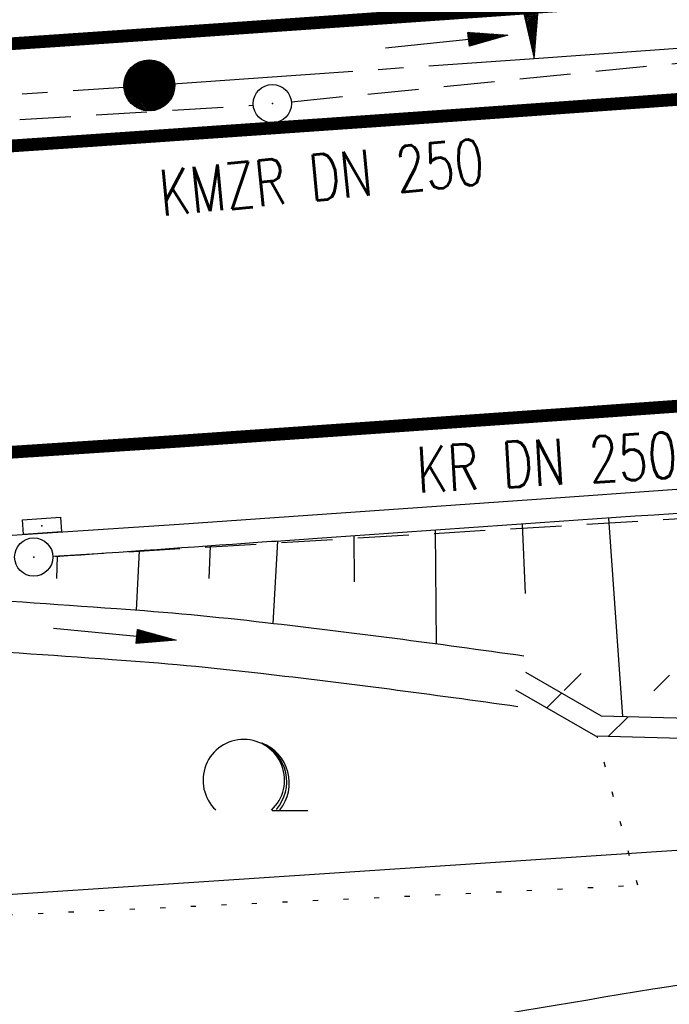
# Model space of a CAD drawing. Extents: x 0 to 1135, y 0 to 420.
# Tile 55 of 116: x 674 to 699, y 177 to 216. Entities that reach past the tile are written whole.
import ezdxf
from ezdxf.enums import TextEntityAlignment as Align

# ---------------------------------------------------------------- set-up
doc = ezdxf.new("R2010")
doc.units = 0
doc.header["$LTSCALE"] = 2
doc.header["$MEASUREMENT"] = 0
for name, pattern in [('ACHSE', [5.5, 4, -0.5, 0.5, -0.5]), ('AUSGEZOGEN', [0]), ('GESTRICH-X2', [1.5, 1, -0.5]), ('PUNKTX2_STR', [0.6, 0.1, -0.5])]:
    doc.linetypes.add(name, pattern=pattern)
doc.layers.get('0').update_dxf_attribs({"color": 8, "linetype": 'AUSGEZOGEN'})
for name, color, linetype in [('ACHSELEMENT', 250, 'AUSGEZOGEN'), ('ACHSETOP', 250, 'ACHSE'), ('BOESCHG', 8, 'AUSGEZOGEN'), ('FBRTOP', 8, 'AUSGEZOGEN'), ('GRENZL-BAB', 7, 'AUSGEZOGEN'), ('HEKT_B', 250, 'CONTINUOUS'), ('KANAL', 200, 'GESTRICH-X2'), ('MULDE', 8, 'AUSGEZOGEN'), ('NUTZUNG', 8, 'PUNKTX2_STR'), ('PFEIL', 200, 'CONTINUOUS'), ('PFEILTOP', 8, 'AUSGEZOGEN'), ('Rinne', 200, 'CONTINUOUS'), ('SCHSYMBOL', 200, 'AUSGEZOGEN'), ('TEXTO', 200, 'CONTINUOUS'), ('WALD', 8, 'AUSGEZOGEN')]:
    doc.layers.add(name, color=color, linetype=linetype)
doc.styles.add('ROMANS', font='romans.shx', dxfattribs={"width": 0.8})

# ---------------------------------------------------------------- blocks, each defined once
blk = doc.blocks.new('*X17')
at = {"color": 0}
for p, q in [((212.234, 257.394), (213.242, 258.402)), ((212.236, 257.466), (213.169, 258.4)), ((212.237, 257.326), (213.31, 258.399)), ((212.244, 257.262), (213.373, 258.392)), ((212.244, 257.545), (213.09, 258.391)), ((212.254, 257.202), (213.434, 258.381)), ((212.261, 257.633), (213.003, 258.375)), ((212.268, 257.145), (213.491, 258.368)), ((212.284, 257.09), (213.545, 258.351)), ((212.29, 257.732), (212.903, 258.346)), ((212.303, 257.038), (213.597, 258.333)), ((212.324, 256.988), (213.647, 258.312)), ((212.343, 257.856), (212.779, 258.293)), ((212.347, 256.941), (213.694, 258.288)), ((212.372, 256.895), (213.74, 258.263)), ((212.399, 256.852), (213.783, 258.236)), ((212.428, 256.81), (213.825, 258.207)), ((212.459, 256.77), (213.865, 258.176)), ((212.492, 256.732), (213.903, 258.143)), ((212.526, 256.696), (213.939, 258.109)), ((212.563, 256.662), (213.974, 258.073)), ((212.601, 256.629), (214.006, 258.035)), ((212.64, 256.598), (214.037, 257.995)), ((212.682, 256.569), (214.066, 257.953)), ((212.726, 256.542), (214.093, 257.91)), ((212.771, 256.517), (214.119, 257.864)), ((212.819, 256.493), (214.142, 257.817)), ((212.868, 256.472), (214.163, 257.767)), ((212.92, 256.454), (214.182, 257.715)), ((212.975, 256.437), (214.198, 257.661)), ((213.032, 256.424), (214.211, 257.603)), ((213.092, 256.414), (214.222, 257.543)), ((213.156, 256.407), (214.229, 257.479)), ((213.224, 256.404), (214.232, 257.412)), ((213.296, 256.406), (214.23, 257.339)), ((213.375, 256.414), (214.222, 257.26)), ((213.463, 256.43), (214.205, 257.173)), ((213.563, 256.46), (214.176, 257.073)), ((213.686, 256.512), (214.123, 256.949))]:
    blk.add_line(p, q, dxfattribs=at)
blk = doc.blocks.new('SRMAST2')
at = {"color": 0}
blk.add_circle((0, 0), 0.999, dxfattribs=at)
blk.add_point((0, 0), dxfattribs=at)
blk.add_blockref('*X17', (-213.233, -257.403))
blk = doc.blocks.new('*X43')
at = {"color": 0}
for p, q in [((770.586, 145.18), (770.631, 145.225)), ((770.599, 145.263), (770.622, 145.286)), ((770.509, 144.679), (770.687, 144.857)), ((770.522, 144.762), (770.678, 144.918)), ((770.535, 144.846), (770.669, 144.979)), ((770.548, 144.929), (770.659, 145.041)), ((770.561, 145.013), (770.65, 145.102)), ((770.573, 145.096), (770.64, 145.163)), ((770.42, 144.094), (770.753, 144.427)), ((770.433, 144.178), (770.744, 144.489)), ((770.446, 144.261), (770.734, 144.55)), ((770.458, 144.345), (770.725, 144.611)), ((770.471, 144.428), (770.716, 144.673)), ((770.484, 144.512), (770.706, 144.734)), ((770.497, 144.595), (770.697, 144.795)), ((770.343, 143.593), (770.809, 144.059)), ((770.356, 143.677), (770.8, 144.121)), ((770.369, 143.76), (770.791, 144.182)), ((770.382, 143.844), (770.781, 144.243)), ((770.394, 143.927), (770.772, 144.305)), ((770.407, 144.011), (770.762, 144.366)), ((770.267, 143.092), (770.866, 143.692)), ((770.279, 143.176), (770.856, 143.753)), ((770.292, 143.259), (770.847, 143.814)), ((770.305, 143.343), (770.838, 143.875)), ((770.318, 143.426), (770.828, 143.937)), ((770.331, 143.51), (770.819, 143.998)), ((770.19, 142.592), (770.922, 143.324)), ((770.203, 142.675), (770.913, 143.385)), ((770.215, 142.758), (770.903, 143.446)), ((770.228, 142.842), (770.894, 143.508)), ((770.241, 142.925), (770.884, 143.569)), ((770.254, 143.009), (770.875, 143.63)), ((770.1, 142.007), (770.988, 142.894)), ((770.113, 142.091), (770.978, 142.956)), ((770.126, 142.174), (770.969, 143.017)), ((770.139, 142.258), (770.96, 143.078)), ((770.152, 142.341), (770.95, 143.14)), ((770.164, 142.425), (770.941, 143.201)), ((770.177, 142.508), (770.931, 143.262)), ((770.024, 141.506), (771.044, 142.526)), ((770.037, 141.59), (771.035, 142.588)), ((770.049, 141.673), (771.025, 142.649)), ((770.062, 141.757), (771.016, 142.71)), ((770.075, 141.84), (771.006, 142.772)), ((770.088, 141.924), (770.997, 142.833)), ((769.947, 141.005), (771.1, 142.158)), ((769.96, 141.089), (771.091, 142.22)), ((769.973, 141.172), (771.082, 142.281)), ((769.985, 141.256), (771.072, 142.342)), ((769.998, 141.339), (771.063, 142.404)), ((770.011, 141.423), (771.053, 142.465)), ((769.858, 140.421), (771.166, 141.729)), ((769.87, 140.504), (771.157, 141.79)), ((769.883, 140.588), (771.147, 141.852)), ((769.896, 140.671), (771.138, 141.913)), ((769.909, 140.755), (771.129, 141.974)), ((769.922, 140.838), (771.119, 142.036)), ((769.934, 140.922), (771.11, 142.097)), ((769.781, 139.92), (771.222, 141.361)), ((769.794, 140.003), (771.213, 141.423)), ((769.807, 140.087), (771.204, 141.484)), ((769.819, 140.17), (771.194, 141.545)), ((769.832, 140.254), (771.185, 141.607)), ((769.845, 140.337), (771.175, 141.668)), ((769.704, 139.419), (771.279, 140.993)), ((769.717, 139.502), (771.269, 141.055)), ((769.73, 139.586), (771.26, 141.116)), ((769.743, 139.669), (771.251, 141.177)), ((769.755, 139.753), (771.241, 141.239)), ((769.768, 139.836), (771.232, 141.3)), ((769.628, 138.918), (771.335, 140.625)), ((769.64, 139.001), (771.326, 140.687)), ((769.653, 139.085), (771.316, 140.748)), ((769.666, 139.168), (771.307, 140.809)), ((769.679, 139.252), (771.297, 140.871)), ((769.692, 139.335), (771.288, 140.932)), ((769.538, 138.334), (771.401, 140.196)), ((769.551, 138.417), (771.391, 140.257)), ((769.564, 138.501), (771.382, 140.319)), ((769.577, 138.584), (771.373, 140.38)), ((769.589, 138.667), (771.363, 140.441)), ((769.602, 138.751), (771.354, 140.503)), ((769.615, 138.834), (771.344, 140.564)), ((769.462, 137.833), (771.457, 139.828)), ((769.474, 137.916), (771.448, 139.889)), ((769.487, 138), (771.438, 139.951)), ((769.5, 138.083), (771.429, 140.012)), ((769.513, 138.167), (771.419, 140.073)), ((769.525, 138.25), (771.41, 140.135)), ((769.385, 137.332), (771.513, 139.46)), ((769.398, 137.415), (771.504, 139.521)), ((769.41, 137.499), (771.495, 139.583)), ((769.423, 137.582), (771.485, 139.644)), ((769.436, 137.666), (771.476, 139.705)), ((769.449, 137.749), (771.466, 139.767)), ((769.295, 136.747), (771.579, 139.031)), ((769.308, 136.831), (771.57, 139.092)), ((769.321, 136.914), (771.56, 139.154)), ((769.334, 136.998), (771.551, 139.215)), ((769.347, 137.081), (771.542, 139.276)), ((769.359, 137.165), (771.532, 139.338)), ((769.372, 137.248), (771.523, 139.399)), ((769.219, 136.246), (771.635, 138.663)), ((769.232, 136.33), (771.626, 138.724)), ((769.244, 136.413), (771.617, 138.786)), ((769.257, 136.497), (771.607, 138.847)), ((769.27, 136.58), (771.598, 138.908)), ((769.283, 136.664), (771.588, 138.97)), ((769.142, 135.745), (771.692, 138.295)), ((769.155, 135.829), (771.682, 138.356)), ((769.168, 135.912), (771.673, 138.418)), ((769.18, 135.996), (771.664, 138.479)), ((769.193, 136.079), (771.654, 138.54)), ((769.206, 136.163), (771.645, 138.602)), ((769.116, 135.578), (771.71, 138.172)), ((769.129, 135.662), (771.701, 138.234)), ((769.158, 135.549), (771.72, 138.111)), ((769.229, 135.549), (771.729, 138.05)), ((769.299, 135.549), (771.739, 137.988)), ((769.37, 135.549), (771.748, 137.927)), ((769.441, 135.549), (771.757, 137.866)), ((769.511, 135.549), (771.767, 137.804)), ((769.582, 135.549), (771.776, 137.743)), ((769.653, 135.549), (771.786, 137.682)), ((769.724, 135.549), (771.795, 137.62)), ((769.794, 135.549), (771.804, 137.559)), ((769.865, 135.549), (771.814, 137.498)), ((769.936, 135.549), (771.823, 137.436)), ((770.006, 135.549), (771.832, 137.375)), ((770.077, 135.549), (771.842, 137.314)), ((770.148, 135.549), (771.851, 137.252)), ((770.218, 135.549), (771.861, 137.191)), ((770.289, 135.549), (771.87, 137.13)), ((770.36, 135.549), (771.879, 137.069)), ((770.431, 135.549), (771.889, 137.007)), ((770.501, 135.549), (771.898, 136.946)), ((770.572, 135.549), (771.908, 136.885)), ((770.643, 135.549), (771.917, 136.823)), ((770.713, 135.549), (771.926, 136.762)), ((770.784, 135.549), (771.936, 136.701)), ((770.855, 135.549), (771.945, 136.639)), ((770.926, 135.549), (771.955, 136.578)), ((770.996, 135.549), (771.964, 136.517)), ((771.067, 135.549), (771.973, 136.455)), ((771.138, 135.549), (771.983, 136.394)), ((771.208, 135.549), (771.992, 136.333)), ((771.279, 135.549), (772.001, 136.271)), ((771.35, 135.549), (772.011, 136.21)), ((771.421, 135.549), (772.02, 136.149)), ((771.491, 135.549), (772.03, 136.087)), ((771.562, 135.549), (772.039, 136.026)), ((771.633, 135.549), (772.048, 135.965)), ((771.703, 135.549), (772.058, 135.903)), ((771.774, 135.549), (772.067, 135.842)), ((771.845, 135.549), (772.077, 135.781)), ((771.916, 135.549), (772.086, 135.719)), ((771.986, 135.549), (772.095, 135.658)), ((772.057, 135.549), (772.105, 135.597))]:
    blk.add_line(p, q, dxfattribs=at)
blk = doc.blocks.new('ELPFEIL')
for p, q in [((0, 0), (-1.5, -9.8)), ((0, 0), (0, -70)), ((1.5, -9.8), (0, 0))]:
    blk.add_line(p, q)
blk.add_blockref('*X43', (-770.612, -145.349))
blk = doc.blocks.new('LW')
at = {"color": 0}
blk.add_line((1.183, 0.003), (2.575, 0.003), dxfattribs=at)
for centre, radius, start, end in [((0.065, 1.189), 1.6, 312.7202, 226.7249), ((0.169, 1.08), 1.681, 321.1992, 68.9844), ((0.083, 1.129), 1.668, 319.2916, 65.2101)]:
    blk.add_arc(centre, radius, start, end, dxfattribs=at)
blk = doc.blocks.new('30')
at = {"color": 0}
for p, q in [((-0.75, -0.29), (-0.75, 0.293)), ((-0.75, 0.293), (0.753, 0.293)), ((0.753, 0.293), (0.753, -0.29)), ((0.753, -0.29), (-0.75, -0.29))]:
    blk.add_line(p, q, dxfattribs=at)
blk.add_point((0, 0), dxfattribs=at)
blk = doc.blocks.new('GST')
at = {"color": 0}
blk.add_circle((0, 0), 0.75, dxfattribs=at)
blk.add_point((0, 0), dxfattribs=at)
blk = doc.blocks.new('10')
blk.add_blockref('GST', (0, 0))
blk = doc.blocks.new('PFEIL2')
at = {"color": 0}
for p, q in [((0.88, 0.002), (-2.401, -0.012)), ((0.881, -0.271), (0.879, 0.276)), ((0.879, 0.276), (2.429, 0.009)), ((0.911, 0.27), (0.879, 0.265)), ((0.965, 0.261), (0.879, 0.246)), ((1.019, 0.252), (0.879, 0.228)), ((1.073, 0.242), (0.879, 0.209)), ((1.127, 0.233), (0.879, 0.191)), ((1.181, 0.224), (0.879, 0.172)), ((1.235, 0.214), (0.879, 0.154)), ((1.289, 0.205), (0.879, 0.135)), ((1.343, 0.196), (0.879, 0.117)), ((1.397, 0.187), (0.879, 0.098)), ((1.451, 0.177), (0.879, 0.08)), ((1.505, 0.168), (0.879, 0.061)), ((1.559, 0.159), (0.88, 0.043)), ((1.613, 0.149), (0.88, 0.024)), ((1.668, 0.14), (0.88, 0.006)), ((1.722, 0.131), (0.88, -0.013)), ((1.776, 0.121), (0.88, -0.031)), ((1.83, 0.112), (0.88, -0.05)), ((1.884, 0.103), (0.88, -0.068)), ((1.938, 0.094), (0.88, -0.087)), ((1.992, 0.084), (0.88, -0.105)), ((2.046, 0.075), (0.88, -0.124)), ((2.1, 0.066), (0.88, -0.142)), ((2.154, 0.056), (0.88, -0.161)), ((2.208, 0.047), (0.88, -0.179)), ((2.262, 0.038), (0.881, -0.198)), ((2.316, 0.029), (0.881, -0.216)), ((2.37, 0.019), (0.881, -0.235)), ((2.424, 0.01), (0.881, -0.253)), ((2.429, 0.009), (0.881, -0.271))]:
    blk.add_line(p, q, dxfattribs=at)

msp = doc.modelspace()

# ---------------------------------------------------------------- hatches: boundary and pattern name
at = {"layer": 'Rinne'}
h = msp.add_hatch(dxfattribs=at)
h.set_pattern_fill('ANSI31', color=256, scale=20, style=0)
edge = h.paths.add_edge_path()
edge.add_arc((1155.656, -2242.558), 2522.184, 99.43086, 99.683895, ccw=False)
edge.add_arc((887.295, -626.916), 884.407, 99.003551, 99.43086, ccw=False)
edge.add_arc((7865.435, -44667.495), 45474.395, 98.9888757, 99.0035505, ccw=False)
edge.add_arc((893.783, -594.836), 853.736, 98.881774, 98.988876, ccw=False)
edge.add_arc((774.345, 169.468), 80.155, 94.92834, 98.88177, ccw=False)
edge.add_arc((745.762, 500.943), 252.549, 274.92834, 277.15528)
edge.add_arc((775.591, 263.332), 13.073, 277.1553, 285.3942)
edge.add_arc((750.907, 352.981), 106.059, 285.39417, 288.28453)
edge.add_arc((1039.724, -1545.768), 1815.023, 99.546964, 99.747306, ccw=False)
edge.add_arc((850.351, -419.793), 673.234, 99.218015, 99.546965, ccw=False)
edge.add_arc((74345.819, -453292.252), 459470.628, 99.21719543, 99.21801488, ccw=False)
edge.add_arc((750.114, 238.882), 7.008, 99.0073, 99.2171, ccw=False)
edge.add_arc((1870.55, -6829.431), 7163.573, 98.9962, 99.0073128, ccw=False)
edge.add_arc((20211.835, -122681.43), 124458.451, 98.99353748, 98.99620358, ccw=False)
edge.add_arc((2641.993, -11668.774), 12064.016, 98.9801682, 98.9935375, ccw=False)
edge.add_arc((3231.703, -15400.423), 15841.973, 98.9684968, 98.9801636, ccw=False)
edge.add_arc((765.59, 225.605), 22.54, 97.6622, 98.9685, ccw=False)
edge.add_arc((1031.826, -1753.362), 2019.336, 97.52416, 97.662171, ccw=False)
edge.add_arc((776.12, 182.608), 66.551, 94.74165, 97.52416, ccw=False)
edge.add_arc((746.839, 535.619), 287.671, 274.74165, 276.07989)
edge.add_arc((775.796, 263.764), 14.279, 276.0799, 285.3873)
edge.add_arc((760.786, 318.304), 70.846, 285.38728, 289.56211)
h = msp.add_hatch(dxfattribs=at)
h.set_pattern_fill('ANSI31', color=256, scale=20, style=0)
edge = h.paths.add_edge_path()
edge.add_line((788.615, 188.956), (788.117, 188.567))
edge.add_line((788.117, 188.567), (783.87, 188.595))
edge.add_line((783.87, 188.595), (761.073, 187.61))
edge.add_line((761.073, 187.61), (742.44, 187.099))
edge.add_line((742.44, 187.099), (716.82, 187.741))
edge.add_line((716.82, 187.741), (696.344, 188.296))
edge.add_line((696.344, 188.296), (693.376, 189.998))
edge.add_line((789.107, 188.325), (788.39, 187.765))
edge.add_line((788.39, 187.765), (783.884, 187.795))
edge.add_line((783.884, 187.795), (761.101, 186.811))
edge.add_line((761.101, 186.811), (742.441, 186.299))
edge.add_line((742.441, 186.299), (716.799, 186.941))
edge.add_line((716.799, 186.941), (696.121, 187.502))
edge.add_line((696.121, 187.502), (692.978, 189.304))

# ---------------------------------------------------------------- linework, layer by layer
at = {"layer": 'ACHSETOP'}
msp.add_lwpolyline([(553.794, 206.122), (578.768, 207.244), (603.737, 208.496), (628.698, 209.878), (653.653, 211.388), (678.598, 213.027), (693.697, 214.082), (703.537, 214.785), (728.473, 216.566), (753.41, 218.349), (778.346, 220.131), (853.156, 225.477), (950, 232.398)], dxfattribs=at)
at = {"layer": 'BOESCHG'}
for p, q in [((693.235, 195.82), (693.348, 193.097)), ((696.622, 196.056), (697.163, 188.274)), ((689.821, 195.582), (689.849, 191.119)), ((683.634, 195.151), (683.447, 191.92)), ((686.624, 195.36), (686.639, 193.562)), ((678.202, 194.771), (678.077, 192.442)), ((680.992, 194.966), (680.94, 193.688)), ((674.986, 194.546), (674.959, 193.688))]:
    msp.add_line(p, q, dxfattribs=at)
for points in [[(725.193, 198.04, -0.00001), (709.575, 196.955, 0.00007), (685.744, 195.298, 0.000074), (682.851, 195.096, 0.000006), (674.923, 194.541, 0.005416)], [(684.353, 175.151, -0.008376), (704.734, 178.591, -0.014942), (716.237, 179.986, -0.000356), (741.43, 182.26, -0.006646), (742.781, 182.363, -0.000809), (747.84, 182.672, 0.000352), (759.462, 183.373, 0.001961), (781.319, 184.792, 0.015075), (784.155, 185.073, 0.076408), (784.541, 185.185, 0.020158), (785.887, 185.876, 0.121373), (787.183, 187.099, 0.095768), (788.02, 189.182)]]:
    msp.add_lwpolyline(points, format="xyb", dxfattribs=at)
at = {"layer": 'FBRTOP', "const_width": 0.5}
for points in [[(616.051, 211.165, 0.000645), (628.582, 211.875, 0.000637), (641.773, 212.656, 0.000715), (653.527, 213.384, 0.000575), (668.514, 214.352, 0.000867), (678.463, 215.022, 0.000165), (689.177, 215.767, 0.000404), (693.556, 216.077, 0.000004), (698.475, 216.428, -0.000016), (703.395, 216.78, -0.000001), (715.863, 217.671, 0.000009), (728.331, 218.561, 0.00001), (740.799, 219.453, -0.000012), (753.267, 220.344, -0.000007), (765.735, 221.235, 0.000008), (778.203, 222.125, 0.000004), (815.608, 224.799, -0.000002), (853.013, 227.472, -0.000001), (902.886, 231.036, 0.000001), (950, 234.403, 0.000002)], [(616.272, 207.171, 0.000645), (628.814, 207.881, 0.000637), (642.015, 208.663, 0.000715), (653.779, 209.392, 0.000575), (668.777, 210.36, 0.000867), (678.734, 211.032, 0.000165), (689.456, 211.777, 0.000404), (693.838, 212.087, 0.000004), (698.759, 212.438, -0.000016), (703.68, 212.79, -0.000001), (716.148, 213.681, 0.000009), (728.616, 214.572, 0.00001), (741.084, 215.463, -0.000012), (753.552, 216.354, -0.000007), (766.02, 217.245, 0.000008), (778.488, 218.136, 0.000004), (815.893, 220.809, -0.000002), (853.298, 223.482, -0.000001), (903.171, 227.046, 0.000001), (950, 230.392, 0.000002)]]:
    msp.add_lwpolyline(points, format="xyb", dxfattribs=at)
msp.add_lwpolyline([(554.386, 192.134), (579.432, 193.26), (604.474, 194.515), (629.508, 195.901), (654.535, 197.416), (679.545, 199.059), (694.684, 200.116), (704.535, 200.821), (729.471, 202.602), (754.408, 204.385), (779.344, 206.166), (854.154, 211.513), (950, 218.362)], dxfattribs=at)
at = {"layer": 'FBRTOP'}
msp.add_lwpolyline([(466.072, 185.964), (479.302, 186.284), (504.38, 187.022), (529.454, 187.89), (554.524, 188.887), (579.587, 190.014), (604.645, 191.27), (629.696, 192.657), (654.74, 194.172), (679.765, 195.816), (694.913, 196.875), (704.767, 197.579), (729.703, 199.36), (754.64, 201.143), (764.346, 201.836)], dxfattribs=at)
at = {"layer": 'GRENZL-BAB'}
msp.add_line((708.819, 183.646), (614.497, 177.405), dxfattribs=at)
at = {"layer": 'KANAL'}
for p, q in [((684.183, 212.389), (716.039, 215.572)), ((649.563, 210.196), (682.68, 212.254)), ((674.806, 194.56), (725.325, 197.591))]:
    msp.add_line(p, q, dxfattribs=at)
at = {"layer": 'MULDE'}
for points in [[(693.292, 190.644, 0.006495), (683.154, 191.954, 0.011326), (677.317, 192.498, 0.001567), (662.54, 193.49, 0.022491), (661.508, 193.51, 0.020448), (653.832, 192.996, -0.012221), (641.241, 191.944, -0.001029)], [(693.061, 188.657, 0.006524), (682.969, 189.962, 0.011339), (677.138, 190.505, 0.001555), (662.535, 191.486, 0.022438), (661.521, 191.505, 0.020512), (653.902, 190.995, -0.012339), (641.257, 189.941, -0.001035), (612.87, 188.339, -0.001344), (591.01, 187.209, -0.001824), (539.075, 184.854, -0.002804), (505.288, 183.635, -0.002537), (495.846, 183.396, 0.001234), (476.438, 182.954, 0.005329), (475.261, 182.911, 0.001102), (469.576, 182.634)]]:
    msp.add_lwpolyline(points, format="xyb", dxfattribs=at)
at = {"layer": 'NUTZUNG'}
msp.add_line((697.762, 181.655), (696.172, 187.501), dxfattribs=at)
at = {"layer": 'NUTZUNG', "flags": 128}
msp.add_lwpolyline([(469.424, 182.636), (472.57, 177.749), (513.43, 178.178), (566.932, 177.313), (613.342, 177.435), (635.522, 179.507), (659.073, 179.844), (697.762, 181.655)], dxfattribs=at)
at = {"layer": 'Rinne'}
for points in [[(788.615, 188.956), (788.117, 188.567), (783.87, 188.595), (761.073, 187.61), (742.44, 187.099), (716.82, 187.741), (696.344, 188.296), (693.376, 189.998)], [(789.107, 188.325), (788.39, 187.765), (783.884, 187.795), (761.101, 186.811), (742.441, 186.299), (716.799, 186.941), (696.121, 187.502), (692.978, 189.304)]]:
    msp.add_lwpolyline(points, dxfattribs=at)

# ---------------------------------------------------------------- block references
at = {"layer": 'ACHSELEMENT', "rotation": 184.0884638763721}
msp.add_blockref('ELPFEIL', (693.697, 214.082), dxfattribs=at)
at = {"layer": 'HEKT_B', "rotation": 81.9288054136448}
msp.add_blockref('SRMAST2', (678.598, 213.027), dxfattribs=at)
at = {"layer": 'PFEIL', "rotation": 5.698704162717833}
msp.add_blockref('PFEIL2', (690.255, 214.743), dxfattribs=at)
at = {"layer": 'PFEILTOP', "rotation": 354.2339727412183}
msp.add_blockref('PFEIL2', (677.228, 191.501), dxfattribs=at)
at = {"layer": 'SCHSYMBOL'}
for name, p, rotation in [('10', (683.426, 212.313), 3.964805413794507), ('30', (674.386, 195.753), 3.844805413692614), ('10', (674.063, 194.53), 3.839805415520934)]:
    msp.add_blockref(name, p, dxfattribs=dict(at, rotation=rotation))
at = {"layer": 'WALD'}
msp.add_blockref('LW', (682.24, 184.588), dxfattribs=at)

# ---------------------------------------------------------------- texts
at = {"layer": 'TEXTO', "style": 'ROMANS', "width": 0.75}
for s, rotation, p in [('KMZR DN 250', 5.6987, (685.449, 208.535)), ('KR DN 250', 3.4096, (694.251, 197.347))]:
    msp.add_text(s, height=1.8, rotation=rotation, dxfattribs=at).set_placement(p, align=Align.CENTER)

doc.saveas('drawing.dxf')
